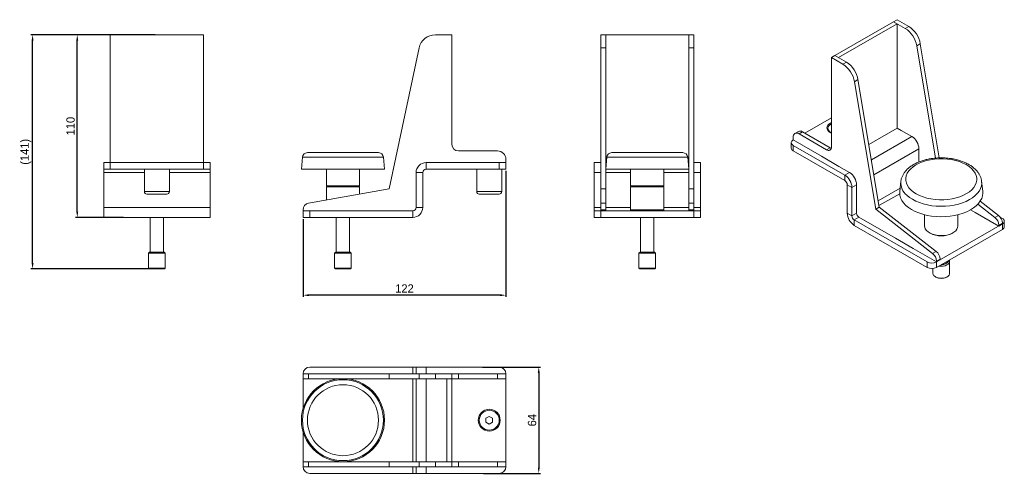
# Model space of a CAD drawing. Header units: millimetres. Extents: x -601 to -8, y 70 to 343.
import ezdxf

# ---------------------------------------------------------------- set-up
doc = ezdxf.new("R2010")
doc.units = ezdxf.units.MM
doc.header["$PDSIZE"] = -1
doc.dimstyles.new('ISO-25', dxfattribs={"dimtxt": 2.5, "dimasz": 2.5, "dimexe": 1.25, "dimexo": 0.625, "dimtad": 1, "dimtxsty": 'Standard', "dimcen": 2.5, "dimadec": 0, "dimazin": 0, "dimtfac": 1, "dimtmove": 0, "dimatfit": 3, "dimfxl": 0, "dimarcsym": 0})

# ---------------------------------------------------------------- blocks, each defined once
blk = doc.blocks.new('*D8')
at = {"color": 0, "lineweight": -2}
for p, q in [((-308.26, 252.08), (-308.26, 176.21)), ((-430.26, 223.08), (-430.26, 176.21)), ((-311.76, 177.21), (-426.76, 177.21))]:
    blk.add_line(p, q, dxfattribs=at)
at = {"color": 0}
for points in [[(-426.76, 177.79), (-426.76, 176.63), (-430.26, 177.21)], [(-311.76, 177.79), (-311.76, 176.63), (-308.26, 177.21)]]:
    blk.add_solid(points, dxfattribs=at)
at = {"layer": 'Defpoints', "color": 0}
for p in [(-308.26, 253.08), (-430.26, 224.08), (-430.26, 177.21)]:
    blk.add_point(p, dxfattribs=at)
at = {"color": 0, "insert": (-369.26, 181.24), "char_height": 5, "attachment_point": 5}
blk.add_mtext('122', dxfattribs=at)
blk = doc.blocks.new('*D9')
at = {"color": 0, "lineweight": -2}
for p, q in [((-531.37, 334.08), (-567.1, 334.08)), ((-566.1, 227.58), (-566.1, 330.58)), ((-538.29, 224.08), (-567.1, 224.08))]:
    blk.add_line(p, q, dxfattribs=at)
at = {"color": 0}
for points in [[(-566.68, 330.58), (-565.52, 330.58), (-566.1, 334.08)], [(-566.68, 227.58), (-565.52, 227.58), (-566.1, 224.08)]]:
    blk.add_solid(points, dxfattribs=at)
at = {"layer": 'Defpoints', "color": 0}
for p in [(-566.1, 334.08), (-530.37, 334.08), (-537.29, 224.08)]:
    blk.add_point(p, dxfattribs=at)
at = {"color": 0, "insert": (-570.13, 279.08), "char_height": 5, "attachment_point": 5, "rotation": 90}
blk.add_mtext('110', dxfattribs=at)
blk = doc.blocks.new('*D10')
at = {"color": 0, "lineweight": -2}
for p, q in [((-322.39, 133.89), (-287.46, 133.89)), ((-288.46, 130.39), (-288.46, 73.39)), ((-321.65, 69.89), (-287.46, 69.89))]:
    blk.add_line(p, q, dxfattribs=at)
at = {"color": 0}
for points in [[(-289.05, 130.39), (-287.88, 130.39), (-288.46, 133.89)], [(-289.05, 73.39), (-287.88, 73.39), (-288.46, 69.89)]]:
    blk.add_solid(points, dxfattribs=at)
at = {"layer": 'Defpoints', "color": 0}
for p in [(-323.39, 133.89), (-322.65, 69.89), (-288.46, 69.89)]:
    blk.add_point(p, dxfattribs=at)
at = {"color": 0, "insert": (-292.49, 101.89), "char_height": 5, "attachment_point": 5, "rotation": 90}
blk.add_mtext('64', dxfattribs=at)
blk = doc.blocks.new('*D11')
at = {"color": 0, "lineweight": -2}
for p, q in [((-519.21, 334.08), (-593.98, 334.08)), ((-592.98, 196.58), (-592.98, 330.58)), ((-517.45, 193.08), (-593.98, 193.08))]:
    blk.add_line(p, q, dxfattribs=at)
at = {"color": 0}
for points in [[(-593.57, 330.58), (-592.4, 330.58), (-592.98, 334.08)], [(-593.57, 196.58), (-592.4, 196.58), (-592.98, 193.08)]]:
    blk.add_solid(points, dxfattribs=at)
at = {"layer": 'Defpoints', "color": 0}
for p in [(-592.98, 334.08), (-518.21, 334.08), (-516.45, 193.08)]:
    blk.add_point(p, dxfattribs=at)
at = {"color": 0, "insert": (-597.01, 263.58), "char_height": 5, "attachment_point": 5, "rotation": 90}
blk.add_mtext('(141)', dxfattribs=at)

msp = doc.modelspace()

# ---------------------------------------------------------------- linework, layer by layer
at = {"color": 7, "linetype": 'Continuous', "lineweight": 15}
for p, q in [((-74.99, 341.97), (-110.35, 321.56)), ((-72.87, 340.75), (-108.23, 320.34)), ((-72.87, 343.19), (-74.99, 341.97)), ((-72.87, 340.75), (-74.99, 341.97)), ((-74.99, 341.97), (-67.99, 337.93)), ((-72.87, 343.19), (-65.87, 339.15)), ((-72.87, 327.68), (-72.87, 340.75)), ((-67.99, 337.93), (-65.87, 339.15)), ((-546.21, 334.08), (-543.21, 334.08)), ((-546.21, 318.08), (-546.21, 334.08)), ((-543.21, 334.08), (-493.21, 334.08)), ((-493.21, 334.08), (-490.21, 334.08)), ((-490.21, 318.08), (-490.21, 334.08)), ((-340.76, 334.08), (-350.66, 334.08)), ((-340.76, 273.08), (-340.76, 334.08)), ((-251.21, 334.08), (-248.21, 334.08)), ((-251.21, 326.15), (-251.21, 334.08)), ((-198.21, 334.08), (-248.21, 334.08)), ((-248.21, 334.08), (-248.21, 326.15)), ((-198.21, 334.08), (-195.21, 334.08)), ((-198.21, 326.15), (-198.21, 334.08)), ((-195.21, 334.08), (-195.21, 326.15)), ((-360.44, 326.15), (-378.5, 241.2)), ((-248.21, 326.15), (-251.21, 326.15)), ((-251.21, 326.15), (-251.21, 241.2)), ((-248.21, 326.15), (-248.21, 241.2)), ((-195.21, 326.15), (-198.21, 326.15)), ((-198.21, 326.15), (-198.21, 241.2)), ((-195.21, 326.15), (-195.21, 241.2)), ((-72.87, 319.52), (-72.87, 327.68)), ((-58.95, 328.69), (-61.07, 327.47)), ((-61.07, 327.47), (-49.81, 259.79)), ((-58.95, 328.69), (-47.51, 259.92)), ((-110.35, 321.56), (-112.47, 320.34)), ((-112.47, 307.27), (-112.47, 320.34)), ((-112.47, 320.34), (-105.47, 316.29)), ((-108.23, 320.34), (-110.35, 321.56)), ((-110.35, 321.56), (-103.34, 317.52)), ((-546.21, 264.08), (-546.21, 318.08)), ((-490.21, 318.08), (-490.21, 264.08)), ((-105.47, 316.29), (-103.34, 317.52)), ((-72.87, 299.1), (-72.87, 319.52)), ((-112.47, 307.27), (-112.47, 299.11)), ((-96.43, 307.06), (-98.55, 305.83)), ((-98.55, 305.83), (-85.78, 229.09)), ((-96.43, 307.06), (-83.66, 230.32)), ((-112.47, 278.69), (-112.47, 299.11)), ((-72.87, 290.94), (-72.87, 299.1)), ((-72.87, 277.87), (-72.87, 290.94)), ((-112.47, 284), (-128.38, 274.81)), ((-112.47, 278.69), (-112.47, 270.53)), ((-340.76, 268.08), (-340.76, 273.08)), ((-132.29, 275.88), (-134.41, 274.65)), ((-129.79, 275.63), (-131.91, 274.4)), ((-131.91, 274.4), (-115.3, 264.81)), ((-129.79, 275.63), (-113.18, 266.03)), ((-114.58, 277.83), (-114.58, 277.59)), ((-89.93, 268.02), (-72.87, 277.87)), ((-72.87, 277.87), (-70.4, 276.44)), ((-64.03, 272.77), (-70.4, 276.44)), ((-136.62, 269.1), (-136.62, 265.83)), ((-135.45, 270.73), (-135.45, 272.36)), ((-118.48, 260.93), (-135.45, 270.73)), ((-135.45, 267.46), (-135.45, 264.2)), ((-104.34, 249.5), (-135.45, 267.46)), ((-112.47, 266.44), (-112.47, 270.53)), ((-546.21, 259.08), (-546.21, 264.08)), ((-490.21, 264.08), (-490.21, 259.08)), ((-427.63, 263.08), (-411.21, 263.08)), ((-411.21, 263.08), (-384.88, 263.08)), ((-313.26, 264.08), (-336.76, 264.08)), ((-244.58, 263.08), (-202.41, 263.08)), ((-202.41, 263.08), (-201.83, 263.08)), ((-104.34, 246.24), (-135.45, 264.2)), ((-118.48, 260.93), (-107.87, 254.81)), ((-115.3, 264.81), (-113.18, 266.03)), ((-59.79, 257.46), (-59.79, 265.42)), ((-550.21, 253.08), (-550.21, 257.08)), ((-550.21, 257.08), (-546.21, 257.08)), ((-546.21, 257.08), (-546.21, 259.08)), ((-546.21, 257.08), (-543.21, 257.08)), ((-546.21, 257.08), (-546.21, 253.08)), ((-546.21, 257.08), (-490.21, 257.08)), ((-493.21, 257.08), (-490.21, 257.08)), ((-490.21, 257.08), (-490.21, 259.08)), ((-490.21, 253.08), (-490.21, 257.08)), ((-490.21, 257.08), (-486.21, 257.08)), ((-486.21, 257.08), (-486.21, 253.08)), ((-430.62, 260.34), (-431.26, 253.08)), ((-381.26, 253.08), (-381.89, 260.34)), ((-356.26, 257.08), (-356.26, 253.08)), ((-356.26, 257.08), (-312.26, 257.08)), ((-312.26, 253.08), (-312.26, 257.08)), ((-312.26, 257.08), (-308.26, 257.08)), ((-308.26, 257.08), (-308.26, 259.08)), ((-308.26, 257.08), (-308.26, 253.08)), ((-251.21, 257.08), (-255.21, 257.08)), ((-255.21, 251.08), (-255.21, 257.08)), ((-247.57, 260.34), (-248.21, 253.08)), ((-247.86, 257.08), (-248.21, 257.08)), ((-198.21, 253.08), (-198.84, 260.34)), ((-198.21, 257.08), (-198.56, 257.08)), ((-191.21, 257.08), (-195.21, 257.08)), ((-191.21, 251.08), (-191.21, 257.08)), ((-101.51, 251.13), (-107.87, 254.81)), ((-546.21, 253.08), (-550.21, 253.08)), ((-550.21, 251.08), (-550.21, 253.08)), ((-550.21, 230.08), (-550.21, 251.08)), ((-546.21, 253.08), (-490.21, 253.08)), ((-525.71, 253.08), (-525.71, 239.58)), ((-510.71, 239.58), (-510.71, 253.08)), ((-486.21, 253.08), (-490.21, 253.08)), ((-486.21, 251.08), (-486.21, 253.08)), ((-486.21, 230.08), (-486.21, 251.08)), ((-431.26, 253.08), (-412.05, 253.08)), ((-416.26, 253.08), (-416.26, 243.08)), ((-412.05, 253.08), (-381.26, 253.08)), ((-396.26, 243.08), (-396.26, 253.08)), ((-358.26, 251.08), (-362.26, 251.08)), ((-362.26, 230.08), (-362.26, 251.08)), ((-358.26, 230.08), (-358.26, 251.08)), ((-356.26, 253.08), (-312.26, 253.08)), ((-325.76, 253.08), (-325.76, 239.58)), ((-308.26, 253.08), (-312.26, 253.08)), ((-310.76, 239.58), (-310.76, 253.08)), ((-255.21, 230.08), (-255.21, 251.08)), ((-248.21, 253.08), (-198.89, 253.08)), ((-233.21, 253.08), (-233.21, 243.08)), ((-213.21, 243.08), (-213.21, 253.08)), ((-198.89, 253.08), (-198.21, 253.08)), ((-191.21, 230.08), (-191.21, 251.08)), ((-104.34, 246.24), (-104.34, 249.5)), ((-415.76, 243.08), (-416.26, 242.58)), ((-416.26, 243.08), (-408.57, 243.08)), ((-408.57, 243.08), (-396.26, 243.08)), ((-396.26, 242.58), (-396.76, 243.08)), ((-232.71, 243.08), (-233.21, 242.58)), ((-233.21, 243.08), (-213.48, 243.08)), ((-213.21, 242.58), (-213.71, 243.08)), ((-213.48, 243.08), (-213.21, 243.08)), ((-100.09, 242.15), (-102.92, 243.79)), ((-102.92, 226.64), (-102.92, 243.79)), ((-97.27, 226.64), (-97.27, 243.79)), ((-70.67, 245.69), (-71.31, 239.78)), ((-70.67, 245.69), (-70.66, 245.78)), ((-22.06, 245.87), (-22.04, 245.69)), ((-21.4, 239.78), (-22.04, 245.69)), ((-512.35, 238.08), (-524.21, 238.08)), ((-512.21, 238.08), (-512.35, 238.08)), ((-378.5, 241.2), (-426.95, 232.66)), ((-416.26, 242.58), (-416.26, 234.54)), ((-396.26, 242.58), (-416.26, 242.58)), ((-396.26, 238.07), (-396.26, 242.58)), ((-312.26, 238.08), (-324.26, 238.08)), ((-248.21, 241.2), (-251.21, 241.2)), ((-251.21, 241.2), (-251.21, 232.66)), ((-248.21, 241.2), (-248.21, 232.66)), ((-233.21, 242.58), (-233.21, 228.58)), ((-213.21, 242.58), (-233.21, 242.58)), ((-213.21, 228.58), (-213.21, 242.58)), ((-195.21, 241.2), (-198.21, 241.2)), ((-198.21, 241.2), (-198.21, 232.66)), ((-195.21, 241.2), (-195.21, 232.66)), ((-100.09, 225.01), (-100.09, 242.15)), ((-251.21, 232.66), (-248.21, 232.66)), ((-251.21, 228.72), (-251.21, 232.66)), ((-248.21, 232.66), (-248.21, 228.72)), ((-198.21, 232.66), (-195.21, 232.66)), ((-198.21, 228.72), (-198.21, 232.66)), ((-195.21, 232.66), (-195.21, 228.72)), ((-24.36, 232.03), (-14.04, 223.97)), ((-22.95, 233.81), (-11.92, 225.2)), ((-550.21, 230.08), (-486.21, 230.08)), ((-550.21, 224.08), (-550.21, 230.08)), ((-486.21, 224.08), (-486.21, 230.08)), ((-430.26, 228.72), (-430.26, 228.08)), ((-430.26, 224.08), (-430.26, 228.08)), ((-430.26, 228.08), (-426.26, 228.08)), ((-426.26, 228.08), (-426.26, 224.08)), ((-426.26, 228.08), (-364.26, 228.08)), ((-364.26, 224.08), (-364.26, 228.08)), ((-362.26, 230.08), (-358.26, 230.08)), ((-255.21, 228.08), (-255.21, 230.08)), ((-255.21, 224.08), (-255.21, 228.08)), ((-255.21, 228.08), (-251.21, 228.08)), ((-248.21, 228.72), (-251.21, 228.72)), ((-251.21, 228.72), (-251.21, 228.08)), ((-248.21, 228.08), (-251.21, 228.08)), ((-251.21, 228.08), (-251.21, 224.08)), ((-195.21, 228.08), (-251.21, 228.08)), ((-248.21, 228.72), (-248.21, 228.08)), ((-233.21, 228.58), (-232.71, 228.08)), ((-233.21, 228.58), (-213.21, 228.58)), ((-213.71, 228.08), (-213.21, 228.58)), ((-195.21, 228.72), (-198.21, 228.72)), ((-198.21, 228.72), (-198.21, 228.08)), ((-195.21, 228.08), (-198.21, 228.08)), ((-195.21, 228.72), (-195.21, 228.08)), ((-195.21, 224.08), (-195.21, 228.08)), ((-195.21, 228.08), (-191.21, 228.08)), ((-191.21, 228.08), (-191.21, 230.08)), ((-191.21, 228.08), (-191.21, 224.08)), ((-102.92, 226.64), (-100.09, 225.01)), ((-83.66, 230.32), (-85.78, 229.09)), ((-85.78, 229.09), (-51.52, 202.34)), ((-83.66, 230.32), (-49.4, 203.56)), ((-56.35, 225.66), (-56.35, 218.88)), ((-36.35, 218.88), (-36.35, 225.66)), ((-25.85, 227.05), (-28.68, 228.68)), ((-11.71, 218.88), (-25.85, 227.05)), ((-14.04, 223.97), (-11.92, 225.2)), ((-550.21, 224.08), (-486.21, 224.08)), ((-522.21, 224.08), (-522.21, 203.08)), ((-514.21, 203.08), (-514.21, 224.08)), ((-426.26, 224.08), (-430.26, 224.08)), ((-426.26, 224.08), (-364.26, 224.08)), ((-410.26, 224.08), (-410.26, 203.08)), ((-402.26, 203.08), (-402.26, 224.08)), ((-251.21, 224.08), (-255.21, 224.08)), ((-195.21, 224.08), (-251.21, 224.08)), ((-227.21, 224.08), (-227.21, 203.08)), ((-219.21, 203.08), (-219.21, 224.08)), ((-191.21, 224.08), (-195.21, 224.08)), ((-54.84, 197.25), (-98.68, 222.56)), ((-98.68, 222.56), (-98.68, 219.29)), ((-54.84, 193.98), (-98.68, 219.29)), ((-73.93, 211.53), (-95.85, 224.19)), ((-9.58, 220.11), (-49.18, 197.25)), ((-9.58, 220.63), (-11.71, 219.41)), ((-9.58, 220.11), (-11.71, 218.88)), ((-11.71, 219.41), (-11.71, 218.88)), ((-9.58, 223.37), (-10.87, 224.12)), ((-9.58, 220.63), (-9.58, 220.11)), ((-9.58, 216.84), (-9.58, 220.11)), ((-8.41, 218.47), (-8.41, 221.74)), ((-53.43, 214.8), (-53.07, 214.6)), ((-9.58, 216.84), (-49.18, 193.98)), ((-39.64, 214.6), (-39.28, 214.8)), ((-63.32, 205.41), (-73.93, 211.53)), ((-522.56, 203.08), (-523.21, 202.43)), ((-523.21, 202.43), (-523.21, 193.58)), ((-513.34, 202.43), (-523.21, 202.43)), ((-522.56, 203.08), (-513.97, 203.08)), ((-513.97, 203.08), (-513.86, 203.08)), ((-513.21, 202.43), (-513.86, 203.08)), ((-513.21, 202.43), (-513.34, 202.43)), ((-513.21, 193.58), (-513.21, 202.43)), ((-410.61, 203.08), (-411.26, 202.43)), ((-411.26, 202.43), (-411.26, 193.58)), ((-401.26, 202.43), (-411.26, 202.43)), ((-410.61, 203.08), (-401.91, 203.08)), ((-401.26, 202.43), (-401.91, 203.08)), ((-401.26, 193.58), (-401.26, 202.43)), ((-227.56, 203.08), (-228.21, 202.43)), ((-228.21, 202.43), (-228.21, 193.58)), ((-218.21, 202.43), (-228.21, 202.43)), ((-227.56, 203.08), (-218.86, 203.08)), ((-218.21, 202.43), (-218.86, 203.08)), ((-218.21, 193.58), (-218.21, 202.43)), ((-49.18, 197.25), (-63.32, 205.41)), ((-51.52, 202.34), (-49.4, 203.56)), ((-54.84, 193.98), (-54.84, 197.25)), ((-47.06, 199), (-49.18, 197.77)), ((-47.06, 198.47), (-49.18, 197.25)), ((-49.18, 197.77), (-49.18, 197.25)), ((-49.18, 197.25), (-49.18, 193.98)), ((-47.06, 199), (-47.06, 198.47)), ((-41.35, 190.3), (-41.35, 197.53)), ((-523.21, 193.58), (-522.71, 193.08)), ((-523.21, 193.58), (-513.34, 193.58)), ((-513.83, 193.08), (-522.71, 193.08)), ((-513.71, 193.08), (-513.83, 193.08)), ((-513.71, 193.08), (-513.21, 193.58)), ((-513.34, 193.58), (-513.21, 193.58)), ((-411.26, 193.58), (-410.76, 193.08)), ((-411.26, 193.58), (-401.26, 193.58)), ((-401.76, 193.08), (-410.76, 193.08)), ((-401.76, 193.08), (-401.26, 193.58)), ((-228.21, 193.58), (-227.71, 193.08)), ((-228.21, 193.58), (-218.21, 193.58)), ((-218.71, 193.08), (-227.71, 193.08)), ((-218.71, 193.08), (-218.21, 193.58)), ((-51.35, 193.34), (-51.35, 190.3)), ((-49.89, 188.26), (-49.54, 188.06)), ((-43.17, 188.06), (-42.82, 188.26)), ((-426.26, 133.89), (-364.26, 133.89)), ((-364.26, 133.89), (-362.26, 133.89)), ((-362.26, 129.89), (-362.26, 133.89)), ((-362.26, 133.89), (-356.26, 133.89)), ((-356.26, 133.89), (-312.26, 133.89)), ((-430.26, 126.89), (-430.26, 129.89)), ((-430.26, 129.89), (-426.95, 129.89)), ((-426.95, 126.89), (-430.26, 126.89)), ((-430.26, 108.89), (-430.26, 126.89)), ((-426.95, 129.89), (-426.95, 126.89)), ((-378.5, 129.89), (-426.95, 129.89)), ((-378.5, 126.89), (-426.95, 126.89)), ((-378.5, 126.89), (-378.5, 129.89)), ((-360.44, 129.89), (-378.5, 129.89)), ((-360.44, 126.89), (-378.5, 126.89)), ((-362.26, 76.89), (-362.26, 126.89)), ((-360.44, 126.89), (-360.44, 129.89)), ((-360.44, 129.89), (-350.66, 129.89)), ((-350.66, 126.89), (-360.44, 126.89)), ((-350.66, 129.89), (-350.66, 126.89)), ((-340.76, 129.89), (-350.66, 129.89)), ((-340.76, 126.89), (-350.66, 126.89)), ((-343.76, 126.89), (-340.76, 126.89)), ((-343.76, 76.89), (-343.76, 126.89)), ((-340.76, 126.89), (-340.76, 129.89)), ((-340.76, 129.89), (-336.76, 129.89)), ((-340.76, 76.89), (-340.76, 126.89)), ((-336.76, 126.89), (-340.76, 126.89)), ((-336.76, 129.89), (-336.76, 126.89)), ((-313.26, 129.89), (-336.76, 129.89)), ((-313.26, 126.89), (-336.76, 126.89)), ((-313.26, 126.89), (-313.26, 129.89)), ((-313.26, 129.89), (-308.26, 129.89)), ((-308.26, 126.89), (-313.26, 126.89)), ((-308.26, 129.89), (-308.26, 126.89)), ((-308.26, 76.89), (-308.26, 126.89)), ((-318.26, 104.2), (-320.26, 103.05)), ((-320.26, 103.05), (-320.26, 100.74)), ((-320.26, 100.74), (-318.26, 99.58)), ((-316.26, 103.05), (-318.26, 104.2)), ((-318.26, 99.58), (-316.26, 100.74)), ((-316.26, 100.74), (-316.26, 103.05)), ((-430.26, 76.89), (-430.26, 94.89)), ((-430.26, 73.89), (-430.26, 76.89)), ((-430.26, 76.89), (-426.95, 76.89)), ((-426.95, 73.89), (-430.26, 73.89)), ((-426.95, 76.89), (-426.95, 73.89)), ((-378.5, 76.89), (-426.95, 76.89)), ((-378.5, 73.89), (-426.95, 73.89)), ((-378.5, 73.89), (-378.5, 76.89)), ((-360.44, 76.89), (-378.5, 76.89)), ((-360.44, 73.89), (-378.5, 73.89)), ((-362.26, 69.89), (-362.26, 73.89)), ((-360.44, 73.89), (-360.44, 76.89)), ((-360.44, 76.89), (-350.66, 76.89)), ((-350.66, 73.89), (-360.44, 73.89)), ((-350.66, 76.89), (-350.66, 73.89)), ((-340.76, 76.89), (-350.66, 76.89)), ((-340.76, 73.89), (-350.66, 73.89)), ((-343.76, 76.89), (-340.76, 76.89)), ((-340.76, 73.89), (-340.76, 76.89)), ((-340.76, 76.89), (-336.76, 76.89)), ((-336.76, 73.89), (-340.76, 73.89)), ((-336.76, 76.89), (-336.76, 73.89)), ((-313.26, 76.89), (-336.76, 76.89)), ((-313.26, 73.89), (-336.76, 73.89)), ((-313.26, 73.89), (-313.26, 76.89)), ((-313.26, 76.89), (-308.26, 76.89)), ((-308.26, 73.89), (-313.26, 73.89)), ((-308.26, 76.89), (-308.26, 73.89)), ((-426.26, 69.89), (-364.26, 69.89)), ((-364.26, 69.89), (-362.26, 69.89)), ((-362.26, 69.89), (-356.26, 69.89)), ((-356.26, 69.89), (-312.26, 69.89))]:
    msp.add_line(p, q, dxfattribs=at)
at = {"color": 8, "linetype": 'Continuous', "lineweight": 15}
for p, q in [((-64.03, 272.77), (-88.38, 258.71)), ((-59.79, 265.42), (-86.9, 249.77)), ((-381.89, 260.34), (-430.62, 260.34)), ((-198.84, 260.34), (-247.57, 260.34)), ((-550.21, 251.08), (-525.71, 251.08)), ((-510.71, 251.08), (-486.21, 251.08)), ((-251.21, 251.08), (-255.21, 251.08)), ((-233.21, 251.08), (-248.21, 251.08)), ((-198.21, 251.08), (-213.21, 251.08)), ((-191.21, 251.08), (-195.21, 251.08)), ((-101.51, 251.13), (-104.34, 249.5)), ((-97.27, 243.79), (-100.09, 242.15)), ((-525.71, 239.58), (-510.88, 239.58)), ((-510.88, 239.58), (-510.71, 239.58)), ((-325.76, 239.58), (-310.76, 239.58)), ((-71.09, 241.75), (-84.29, 234.13)), ((-71.34, 238.34), (-83.8, 231.15)), ((-251.21, 230.08), (-255.21, 230.08)), ((-233.21, 230.08), (-248.21, 230.08)), ((-198.21, 230.08), (-213.21, 230.08)), ((-191.21, 230.08), (-195.21, 230.08)), ((-97.27, 226.64), (-100.09, 225.01)), ((-95.85, 224.19), (-98.68, 222.56)), ((-364.26, 129.89), (-364.26, 133.89)), ((-356.26, 129.89), (-356.26, 133.89)), ((-364.26, 76.89), (-364.26, 126.89)), ((-356.26, 76.89), (-356.26, 126.89)), ((-364.26, 69.89), (-364.26, 73.89)), ((-356.26, 69.89), (-356.26, 73.89))]:
    msp.add_line(p, q, dxfattribs=at)
at = {"color": 7, "linetype": 'Continuous', "lineweight": 15, "flags": 128}
for points in [[(-112.47, 275), (-112.71, 275.11), (-113.72, 275.69), (-114.49, 276.38), (-114.98, 277.16), (-115.18, 277.97), (-115.06, 278.79), (-114.64, 279.58), (-113.94, 280.3), (-112.99, 280.91), (-112.47, 281.15)], [(-112.47, 280.47), (-113.06, 280.13), (-113.86, 279.47), (-114.37, 278.73), (-114.58, 277.93), (-114.46, 277.13), (-114.02, 276.37), (-113.29, 275.68), (-112.47, 275.19)], [(-113.18, 266.03), (-112.62, 265.78), (-112.54, 265.75)], [(-28.15, 253.52), (-29.63, 254.74), (-31.36, 255.85), (-33.3, 256.83), (-35.44, 257.66), (-37.73, 258.35), (-40.16, 258.86), (-42.67, 259.21), (-45.23, 259.38), (-47.81, 259.36), (-50.37, 259.17), (-52.87, 258.81), (-55.28, 258.27), (-57.56, 257.56), (-59.67, 256.71), (-61.59, 255.71), (-63.28, 254.59), (-64.73, 253.35), (-65.92, 252.03), (-66.81, 250.63), (-67.41, 249.18), (-67.7, 247.7), (-67.68, 246.21), (-67.35, 244.73), (-66.71, 243.29), (-65.78, 241.9), (-64.56, 240.59), (-63.08, 239.37), (-61.35, 238.26), (-59.4, 237.28), (-57.27, 236.44), (-54.97, 235.76), (-52.55, 235.24), (-50.04, 234.9), (-47.48, 234.73), (-44.89, 234.74), (-42.33, 234.93), (-39.83, 235.3), (-37.43, 235.84), (-35.15, 236.54), (-33.04, 237.4), (-31.12, 238.4), (-29.42, 239.52), (-27.97, 240.75), (-26.79, 242.08), (-25.9, 243.48), (-25.3, 244.92), (-25.01, 246.41), (-25.03, 247.9), (-25.36, 249.37), (-26, 250.82), (-26.93, 252.21), (-28.15, 253.52)], [(-71.31, 239.78), (-71.35, 239.02), (-71.22, 237.41), (-70.78, 235.81), (-70.03, 234.25), (-68.98, 232.75), (-67.65, 231.32), (-66.04, 230), (-64.2, 228.78), (-62.12, 227.69), (-59.85, 226.74), (-57.41, 225.94), (-54.83, 225.31), (-52.15, 224.85), (-49.39, 224.56), (-46.59, 224.46), (-43.79, 224.53), (-41.02, 224.79), (-38.32, 225.22), (-35.72, 225.83), (-33.25, 226.6), (-30.95, 227.52), (-28.84, 228.59), (-26.95, 229.78), (-25.31, 231.1), (-23.93, 232.5), (-22.84, 233.99), (-22.03, 235.54), (-21.54, 237.14), (-21.35, 238.75), (-21.4, 239.78)], [(-56.35, 218.88), (-56.29, 218.24), (-55.93, 217.22), (-55.26, 216.26), (-54.31, 215.39), (-53.1, 214.62), (-51.67, 213.99), (-50.08, 213.52), (-48.36, 213.23), (-46.58, 213.11), (-44.79, 213.18), (-43.05, 213.43), (-41.42, 213.86), (-39.94, 214.45), (-38.68, 215.18), (-37.66, 216.03), (-36.91, 216.98), (-36.48, 217.98), (-36.35, 218.88)], [(-41.57, 198.37), (-41.43, 198.03), (-41.37, 197.31), (-41.62, 196.6), (-42.17, 195.95), (-42.98, 195.4), (-44.01, 194.98), (-45.18, 194.72), (-46.42, 194.64), (-47.66, 194.74), (-47.82, 194.77)], [(-46.46, 195.55), (-46.03, 195.56), (-44.88, 195.7), (-43.83, 196.02), (-42.96, 196.49), (-42.35, 197.07), (-42.04, 197.73), (-42.01, 198.12)], [(-42.36, 197.92), (-42.54, 197.37), (-43.03, 196.77), (-43.79, 196.29), (-44.76, 195.94), (-45.86, 195.77), (-46.11, 195.76)], [(-50.61, 188.79), (-49.83, 188.23), (-48.82, 187.79), (-47.66, 187.52), (-46.42, 187.42), (-45.18, 187.5), (-44.01, 187.76), (-42.98, 188.17), (-42.17, 188.72), (-41.62, 189.37), (-41.37, 190.08), (-41.35, 190.3)]]:
    msp.add_lwpolyline(points, dxfattribs=at)
at = {"color": 8, "linetype": 'Continuous', "lineweight": 15, "flags": 128}
msp.add_lwpolyline([(-22.04, 245.69), (-21.99, 244.69), (-22.17, 243.11), (-22.65, 241.56), (-23.43, 240.05), (-24.5, 238.6), (-25.85, 237.22), (-27.45, 235.94), (-29.29, 234.78), (-31.34, 233.74), (-33.59, 232.84), (-35.99, 232.09), (-38.52, 231.5), (-41.16, 231.08), (-43.85, 230.83), (-46.58, 230.75), (-49.31, 230.86), (-52, 231.13), (-54.62, 231.59), (-57.13, 232.2), (-59.51, 232.98), (-61.72, 233.9), (-63.74, 234.97), (-65.54, 236.15), (-67.1, 237.45)], dxfattribs=at)
at = {"color": 7, "linetype": 'Continuous', "lineweight": 15}
for centre, radius in [((-406.26, 101.89), 25), ((-406.26, 101.89), 24.36), ((-406.26, 101.89), 21.38), ((-318.26, 101.89), 6.6), ((-318.26, 101.89), 6)]:
    msp.add_circle(centre, radius, dxfattribs=at)
for centre, radius, start, end in [((-76.5, 324.78), 15.66, 9.87205, 57.07349), ((-74.38, 326.01), 15.66, 9.87205, 57.07349), ((-350.66, 324.08), 10, 90, 168), ((-113.98, 303.15), 15.66, 9.87205, 57.07349), ((-111.86, 304.37), 15.66, 9.87205, 57.07349), ((-133.29, 272.71), 2.18, 50.79671, 189.21404), ((-131.26, 273.58), 2.51, 54.38242, 114.30712), ((-111.59, 277.9), 3, 186.00377, 241.5042), ((-69, 265), 9.22, 2.60548, 57.39452), ((-336.76, 268.08), 4, 180, 270), ((-134.83, 269.1), 1.75, 110.78342, 249.21658), ((-427.63, 260.08), 3, 90, 175), ((-384.88, 260.08), 3, 5, 90), ((-313.26, 259.08), 5, 0, 90), ((-244.58, 260.08), 3, 90, 175), ((-201.83, 260.08), 3, 5, 90), ((-134.62, 266.03), 2.01, 185.6948, 245.62534), ((-114.19, 266.16), 1.75, 230.79671, 9.21404), ((-356.26, 251.08), 6, 90, 180), ((-356.26, 251.08), 2, 90, 180), ((-109.31, 241.73), 9.22, 2.60548, 57.39452), ((-106.48, 243.37), 9.22, 2.60548, 57.39452), ((-105.99, 243.65), 3.07, 2.60548, 57.39452), ((-524.21, 239.58), 1.5, 180, 270), ((-512.21, 239.58), 1.5, 270, 0), ((-324.26, 239.58), 1.5, 180, 270), ((-312.26, 239.58), 1.5, 270, 0), ((-426.26, 228.72), 4, 100, 180), ((-364.26, 230.08), 6, 270, 0), ((-364.26, 230.08), 2, 270, 0), ((-93.71, 227.06), 9.22, 182.60548, 237.39452), ((-94.19, 226.78), 3.07, 182.60548, 237.39452), ((-15.83, 220.32), 6.26, 2.90726, 51.30916), ((-97.02, 225.15), 3.07, 182.60548, 237.39452), ((-17.95, 219.09), 6.26, 2.90726, 51.30916), ((-10.2, 221.74), 1.75, 290.78342, 69.21658), ((-46.35, 227.32), 14.39, 242.1628, 297.8372), ((-10.41, 218.67), 2.01, 294.37466, 354.3052), ((-55.43, 197.46), 6.26, 2.90726, 51.30916), ((-53.31, 198.68), 6.26, 2.90726, 51.30916), ((-52.01, 202.71), 6.15, 242.60967, 297.39033), ((-52.01, 199.44), 6.15, 242.60967, 297.39033), ((-49.33, 190.36), 2.02, 181.53628, 230.69732), ((-46.35, 194.03), 6.77, 241.96261, 298.03739), ((-426.26, 129.89), 4, 90, 180), ((-312.26, 129.89), 4, 0, 90), ((-426.26, 73.89), 4, 180, 270), ((-312.26, 73.89), 4, 270, 0)]:
    msp.add_arc(centre, radius, start, end, dxfattribs=at)
at = {"color": 8, "linetype": 'Continuous', "lineweight": 15}
msp.add_arc((-60.81, 245.06), 9.88, 176.38096, 230.42902, dxfattribs=at)
at = {"color": 7, "linetype": 'Continuous', "lineweight": 15}
for points, knots in [([(-26.1, 253.26), (-26.37, 253.51), (-27.15, 254.21), (-28.61, 255.27), (-30.51, 256.39), (-32.59, 257.37), (-34.82, 258.2), (-37.18, 258.88), (-39.64, 259.4), (-42.16, 259.75), (-44.73, 259.94), (-47.32, 259.96), (-49.9, 259.81), (-52.44, 259.5), (-54.91, 259.03), (-57.3, 258.39), (-59.57, 257.6), (-61.7, 256.65), (-63.67, 255.55), (-65.45, 254.31), (-67.02, 252.93), (-68.33, 251.43), (-69.38, 249.84), (-70.13, 248.18), (-70.54, 246.82), (-70.61, 246.02), (-70.62, 245.8)], [0, 0, 0, 0, 0.023919, 0.067449, 0.111204, 0.155138, 0.199041, 0.242851, 0.286553, 0.330164, 0.373712, 0.417233, 0.460766, 0.504338, 0.547989, 0.591758, 0.635683, 0.679792, 0.724089, 0.768534, 0.812954, 0.857061, 0.900487, 0.942901, 0.98418, 1, 1, 1, 1]), ([(-22.08, 245.91), (-22.15, 246.37), (-22.31, 247.38), (-22.87, 248.89), (-23.69, 250.44), (-24.75, 251.91), (-25.65, 252.81), (-26.1, 253.26)], [0, 0, 0, 0, 0.169135, 0.371986, 0.577707, 0.787911, 1, 1, 1, 1])]:
    msp.add_open_spline(points, degree=3, knots=knots, dxfattribs=at)

# ---------------------------------------------------------------- dimensions: what is measured, and where the dimension line sits
dim = msp.add_linear_dim(base=(-592.98, 334.08), p1=(-516.45, 193.08), p2=(-518.21, 334.08), angle=90, text='(<>)', dimstyle='ISO-25', override={"dimtxt": 5, "dimasz": 3.5, "dimexe": 1, "dimexo": 1, "dimgap": 1.524, "dimtoh": 1, "dimdec": 0, "dimzin": 0, "dimadec": 2, "dimtol": 0, "dimlim": 0, "dimtp": 0, "dimtm": 0, "dimtfac": 1, "dimtdec": 0, "dimtolj": 0, "dimtzin": 0})
dim.commit()
dim.dimension.update_dxf_attribs({"geometry": '*D11', "text_midpoint": (-597.01, 263.58)})
for base, p1, p2, picture, middle in [((-566.1, 334.08), (-537.29, 224.08), (-530.37, 334.08), '*D9', (-570.13, 279.08)), ((-288.46, 69.89), (-323.39, 133.89), (-322.65, 69.89), '*D10', (-292.49, 101.89))]:
    dim = msp.add_linear_dim(base=base, p1=p1, p2=p2, angle=90, dimstyle='ISO-25', override={"dimtxt": 5, "dimasz": 3.5, "dimexe": 1, "dimexo": 1, "dimgap": 1.524, "dimtoh": 1, "dimdec": 0, "dimzin": 0, "dimadec": 2, "dimtol": 0, "dimlim": 0, "dimtp": 0, "dimtm": 0, "dimtfac": 1, "dimtdec": 0, "dimtolj": 0, "dimtzin": 0})
    dim.commit()
    dim.dimension.update_dxf_attribs({"geometry": picture, "text_midpoint": middle})
dim = msp.add_linear_dim(base=(-430.26, 177.21), p1=(-308.26, 253.08), p2=(-430.26, 224.08), dimstyle='ISO-25', override={"dimtxt": 5, "dimasz": 3.5, "dimexe": 1, "dimexo": 1, "dimgap": 1.524, "dimtoh": 1, "dimdec": 0, "dimzin": 0, "dimadec": 2, "dimtol": 0, "dimlim": 0, "dimtp": 0, "dimtm": 0, "dimtfac": 1, "dimtdec": 2, "dimtolj": 0, "dimtzin": 0})
dim.commit()
dim.dimension.update_dxf_attribs({"geometry": '*D8', "text_midpoint": (-369.26, 181.24)})

doc.saveas('drawing.dxf')
